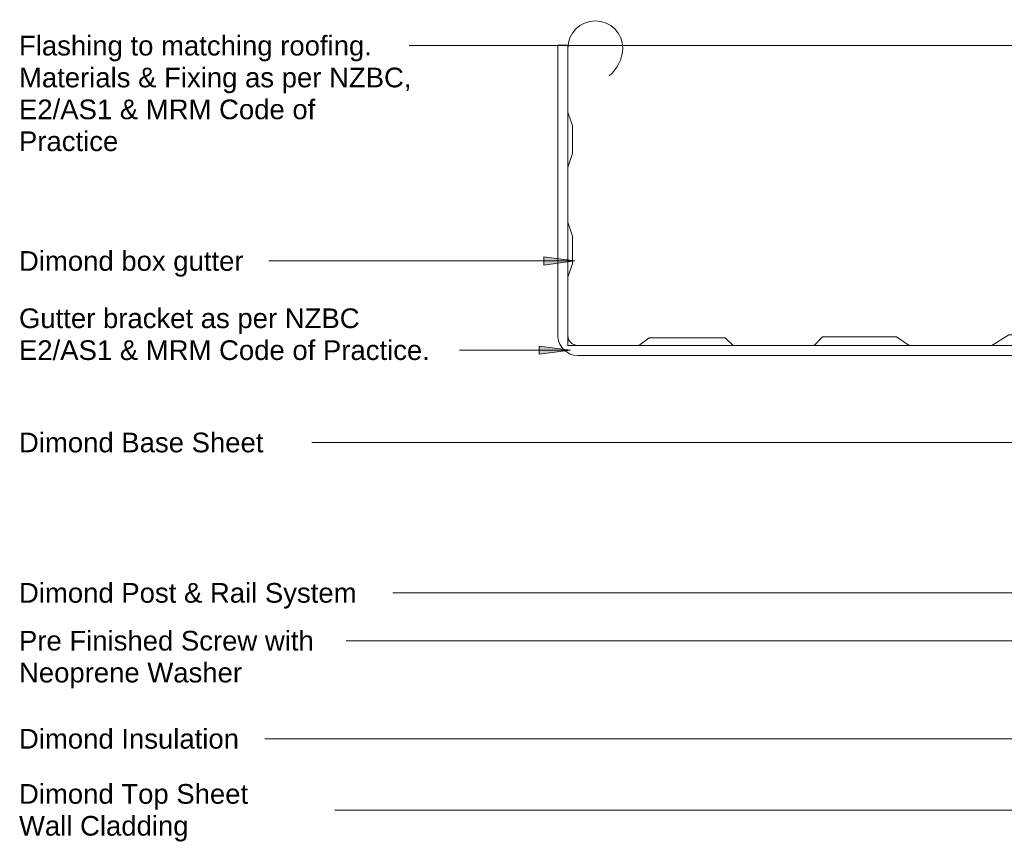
# Model space of a CAD drawing. Header units: millimetres. Extents: x -6675 to -5296, y 4565 to 5128.
# Tile 1 of 2: x -6675 to -6174, y 4597 to 5016. Entities that reach past the tile are written whole.
import ezdxf

# ---------------------------------------------------------------- set-up
doc = ezdxf.new("R2010")
doc.units = ezdxf.units.MM
doc.layers.add('A-DETL-GENF', color=7, linetype='Continuous', lineweight=9)
doc.layers.add('G-ANNO-TEXT', color=7, linetype='Continuous', lineweight=9)
doc.styles.add('Arial', font='arial.ttf', dxfattribs={"height": 10})

# ---------------------------------------------------------------- blocks, each defined once
blk = doc.blocks.new('300mm Gutter - 300mm Gutter-2017462-ASC - Box Gutter')
at = {"layer": 'A-DETL-GENF'}
for p, q in [((-150.02, 157.83), (-150.02, 9.43)), ((-145.01, 157.83), (-150.02, 157.83)), ((-145.01, 10.12), (-145.01, 157.83)), ((-145.01, 156.07), (-145.01, 123.72)), ((-145.01, 123.72), (-142.69, 116.72)), ((-142.69, 116.72), (-142.69, 102.72)), ((186.88, 116.33), (182.35, 116.33)), ((182.35, 116.33), (182.35, 99.88)), ((186.88, 96.93), (186.88, 116.33)), ((-142.69, 102.72), (-145.01, 95.72)), ((-145.01, 95.72), (-145.01, 67.72)), ((138.86, 95.72), (138.86, 67.72)), ((186.88, 56.93), (186.88, 91.83)), ((182.35, 88.88), (182.35, 59.88)), ((-145.01, 67.72), (-142.69, 60.72)), ((138.86, 67.72), (136.53, 60.72)), ((-142.69, 60.72), (-142.69, 46.72)), ((136.53, 60.72), (136.53, 46.72)), ((186.88, 9.92), (186.88, 51.83)), ((-142.69, 46.72), (-145.01, 39.72)), ((136.53, 46.72), (138.86, 39.72)), ((182.35, 48.88), (182.35, 10.05)), ((-145.01, 39.72), (-145.01, 5.07)), ((138.86, 39.72), (138.86, 5.07)), ((70.54, 5.07), (79.22, 10.42)), ((79.22, 10.42), (111.52, 10.42)), ((111.52, 10.42), (120.2, 5.07)), ((-145.01, 5.07), (-108.96, 5.07)), ((177.37, 5.07), (-139.97, 5.07)), ((-108.96, 5.07), (-103.63, 8.96)), ((-103.63, 8.96), (-65.04, 8.96)), ((-65.04, 8.96), (-60.9, 5.07)), ((-60.9, 5.07), (-19.74, 5.07)), ((-19.74, 5.07), (-15.6, 9.51)), ((-15.6, 9.51), (21.97, 9.51)), ((21.97, 9.51), (28.48, 5.07)), ((28.48, 5.07), (70.54, 5.07)), ((120.2, 5.07), (113.99, 5.07)), ((-139.96, 0), (176.96, 0))]:
    blk.add_line(p, q, dxfattribs=at)
for centre, radius, start, end in [((-131.01, 156.07), 14, 360, 180), ((-136.82, 157.23), 19.84, 310.2048, 356.6651), ((129.33, 93.31), 9.83, 14.2162, 248.1435), ((-139.97, 10.12), 5.04, 180, 270), ((177.37, 10.05), 4.98, 270, 0), ((-139.96, 10.08), 10.08, 183.6774, 270), ((176.96, 9.92), 9.92, 270, 0)]:
    blk.add_arc(centre, radius, start, end, dxfattribs=at)

msp = doc.modelspace()

# ---------------------------------------------------------------- hatches: boundary and pattern name
at = {"layer": 'G-ANNO-TEXT'}
for points in [[(-6392.38, 4892.83), (-6408.26, 4894.92), (-6408.26, 4890.74)], [(-6394.7, 4847.49), (-6410.57, 4849.58), (-6410.57, 4845.4)]]:
    msp.add_hatch(color=256, dxfattribs=at).paths.add_polyline_path(points)

# ---------------------------------------------------------------- linework, layer by layer
for p, q in [((-6455.58, 5002.31), (-6476.61, 5002.31)), ((-6104.95, 5002.31), (-6455.58, 5002.31)), ((-6392.38, 4892.83), (-6408.26, 4894.92)), ((-6408.26, 4894.92), (-6408.26, 4890.74)), ((-6547.7, 4892.83), (-6548.05, 4892.83)), ((-6392.38, 4892.83), (-6547.7, 4892.83)), ((-6408.26, 4890.74), (-6392.38, 4892.83)), ((-6394.7, 4847.49), (-6410.57, 4849.58)), ((-6410.57, 4849.58), (-6410.57, 4845.4)), ((-6446.9, 4847.49), (-6451.15, 4847.49)), ((-6394.7, 4847.49), (-6446.9, 4847.49)), ((-6410.57, 4845.4), (-6394.7, 4847.49)), ((-5926.85, 4800.54), (-6526.06, 4800.54)), ((-6062.77, 4724.09), (-6484.95, 4724.09)), ((-6490.04, 4699.76), (-6508.69, 4699.76)), ((-6118.78, 4699.76), (-6490.04, 4699.76)), ((-6490.04, 4649.9), (-6550.03, 4649.9)), ((-5999.02, 4649.9), (-6490.04, 4649.9)), ((-6093.94, 4613.58), (-6514.42, 4613.58))]:
    msp.add_line(p, q, dxfattribs=at)

# ---------------------------------------------------------------- block references
at = {"layer": 'A-DETL-GENF'}
msp.add_blockref('300mm Gutter - 300mm Gutter-2017462-ASC - Box Gutter', (-6251.02, 4844.8), dxfattribs=at)

# ---------------------------------------------------------------- texts
at = {"layer": 'G-ANNO-TEXT', "char_height": 10, "attachment_point": 1, "style": 'Arial'}
for s, insert, width in [('Flashing to matching roofing. ', (-6674.96, 5007.31), 228.0801), ('Materials & Fixing as per NZBC, ', (-6674.96, 4991.11), 252.1307), ('E2/AS1 & MRM Code of ', (-6674.96, 4974.9), 191.2025), ('Practice', (-6674.96, 4958.7), 62.9325), ('Dimond box gutter', (-6674.96, 4897.83), 141.4978), ('Gutter bracket as per NZBC', (-6674.96, 4868.7), 214.0506), ('E2/AS1 & MRM Code of Practice.', (-6674.96, 4852.49), 258.9451), ('Dimond Base Sheet', (-6674.96, 4805.54), 154.3248), ('Dimond Post & Rail System', (-6674.96, 4729.09), 213.2489), ('Pre Finished Screw with ', (-6674.96, 4704.76), 189.1982), ('Neoprene Washer', (-6674.96, 4688.55), 140.6962), ('Dimond Insulation', (-6674.96, 4654.9), 139.0928), ('Dimond Top Sheet ', (-6674.96, 4626.88), 149.1139), ('Wall Cladding', (-6674.96, 4610.67), 107.827)]:
    msp.add_mtext(s, dxfattribs=dict(at, insert=insert, width=width))

doc.saveas('drawing.dxf')
